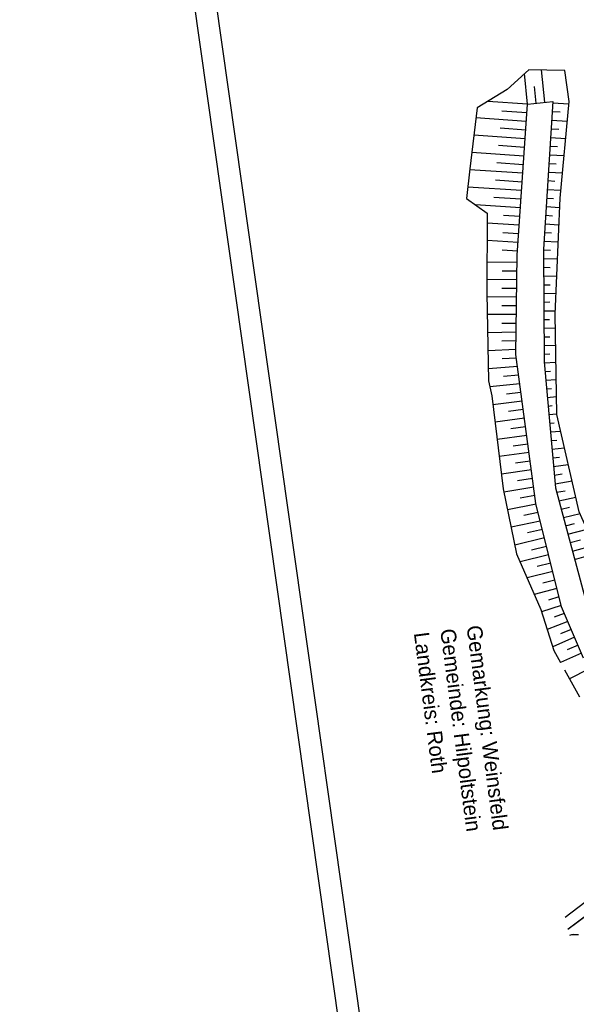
# Model space of a CAD drawing. Extents: x 446577 to 447216, y 443659 to 444842.
# Tile 127 of 177: x 446577 to 446706, y 444269 to 444495. Entities that reach past the tile are written whole.
import ezdxf

# ---------------------------------------------------------------- set-up
doc = ezdxf.new("R2010")
doc.units = 0
doc.header["$LTSCALE"] = 2
doc.header["$MEASUREMENT"] = 0
doc.linetypes.add('AUSGEZOGEN', pattern=[0])
doc.layers.get('0').update_dxf_attribs({"linetype": 'AUSGEZOGEN'})
for name, color, linetype in [('Bestand', 8, 'CONTINUOUS'), ('DB-Bestand', 8, 'CONTINUOUS'), ('FBRTOP', 250, 'AUSGEZOGEN'), ('MULDE', 250, 'AUSGEZOGEN'), ('Planeinteilung', 250, 'CONTINUOUS'), ('RAHMEN', 7, 'AUSGEZOGEN'), ('SCHRIFT', 7, 'AUSGEZOGEN')]:
    doc.layers.add(name, color=color, linetype=linetype)
doc.styles.add('UNIR-H', font='unir_h.shx', dxfattribs={"width": 0.8})

# ---------------------------------------------------------------- blocks, each defined once
blk = doc.blocks.new('1135420')
blk.add_line((0, 0), (1135, 0))
at = {"layer": 'RAHMEN'}
blk.add_line((25, 5), (950, 5), dxfattribs=at)

msp = doc.modelspace()

# ---------------------------------------------------------------- linework, layer by layer
at = {"layer": 'Bestand', "linetype": 'Continuous'}
for p, q in [((446698.25, 444476.44), (446697.51, 444483.91)), ((446694.27, 444476.04), (446693.57, 444483.05)), ((446696.26, 444476.24), (446695.88, 444480.09)), ((446694.27, 444476.04), (446685.13, 444476.66)), ((446694.14, 444474.05), (446688.39, 444474.43)), ((446699.99, 444474.35), (446701.82, 444474.24)), ((446700.12, 444476.35), (446703.83, 444476.11)), ((446694, 444472.05), (446682.41, 444472.83)), ((446699.87, 444472.36), (446703.46, 444472.13)), ((446693.87, 444470.05), (446688.02, 444470.45)), ((446699.74, 444470.36), (446701.51, 444470.25)), ((446693.73, 444468.06), (446681.92, 444468.86)), ((446699.61, 444468.37), (446703.09, 444468.14)), ((446693.6, 444466.06), (446687.64, 444466.47)), ((446699.48, 444466.37), (446701.19, 444466.26)), ((446693.46, 444464.07), (446681.44, 444464.88)), ((446699.36, 444464.37), (446702.71, 444464.16)), ((446693.2, 444460.08), (446680.96, 444460.9)), ((446693.33, 444462.07), (446687.26, 444462.48)), ((446699.23, 444462.38), (446700.88, 444462.27)), ((446693.06, 444458.08), (446686.9, 444458.5)), ((446698.97, 444458.39), (446700.56, 444458.28)), ((446699.1, 444460.38), (446702.34, 444460.18)), ((446692.93, 444456.09), (446680.51, 444456.92)), ((446698.85, 444456.39), (446701.97, 444456.19)), ((446692.79, 444454.09), (446686.54, 444454.51)), ((446698.72, 444454.39), (446700.26, 444454.3)), ((446692.66, 444452.1), (446682.32, 444452.79)), ((446698.59, 444452.4), (446701.71, 444452.2)), ((446692.52, 444450.1), (446688.77, 444450.35)), ((446698.47, 444450.4), (446700.04, 444450.31)), ((446692.39, 444448.1), (446685, 444448.6)), ((446698.34, 444448.41), (446701.54, 444448.24)), ((446692.12, 444444.11), (446684.99, 444444.59)), ((446692.25, 444446.11), (446688.62, 444446.35)), ((446698.21, 444446.41), (446699.83, 444446.34)), ((446691.98, 444442.12), (446688.48, 444442.35)), ((446697.97, 444442.42), (446699.63, 444442.37)), ((446698.08, 444444.41), (446701.37, 444444.29)), ((446697.98, 444440.42), (446701.2, 444440.35)), ((446697.99, 444438.42), (446699.55, 444438.4)), ((446698, 444436.42), (446701.03, 444436.4)), ((446698.01, 444434.42), (446699.48, 444434.42)), ((446691.79, 444431.51), (446684.95, 444431.61)), ((446698.02, 444432.42), (446700.87, 444432.43)), ((446691.76, 444429.51), (446688.37, 444429.55)), ((446698.03, 444430.42), (446699.41, 444430.43)), ((446691.73, 444427.51), (446685.03, 444427.51)), ((446698.04, 444428.42), (446700.69, 444428.43)), ((446691.7, 444425.51), (446688.39, 444425.47)), ((446698.05, 444426.42), (446699.37, 444426.43)), ((446698.06, 444424.42), (446700.71, 444424.44)), ((446691.68, 444423.51), (446685.11, 444423.34)), ((446698.07, 444422.42), (446699.41, 444422.44)), ((446691.65, 444421.51), (446688.4, 444421.38)), ((446698.08, 444420.42), (446700.78, 444420.5)), ((446691.62, 444419.51), (446685.19, 444419.17)), ((446691.71, 444417.52), (446688.47, 444417.31)), ((446698.09, 444418.42), (446699.45, 444418.47)), ((446691.98, 444415.54), (446685.27, 444415.01)), ((446698.12, 444416.42), (446700.84, 444416.55)), ((446692.25, 444413.56), (446688.78, 444413.24)), ((446698.3, 444414.43), (446699.59, 444414.5)), ((446692.52, 444411.57), (446685.62, 444410.85)), ((446698.48, 444412.44), (446700.91, 444412.6)), ((446692.79, 444409.59), (446689.42, 444409.2)), ((446698.66, 444410.44), (446699.8, 444410.53)), ((446698.84, 444408.45), (446700.97, 444408.64)), ((446693.05, 444407.61), (446686.32, 444406.73)), ((446699.02, 444406.46), (446700.01, 444406.55)), ((446693.32, 444405.63), (446689.94, 444405.17)), ((446699.2, 444404.47), (446701.04, 444404.63)), ((446693.59, 444403.65), (446686.81, 444402.73)), ((446693.86, 444401.66), (446690.46, 444401.21)), ((446699.38, 444402.48), (446700.42, 444402.57)), ((446694.12, 444399.68), (446687.31, 444398.76)), ((446699.56, 444400.48), (446701.92, 444400.7)), ((446694.39, 444397.7), (446690.97, 444397.24)), ((446699.74, 444398.49), (446701.05, 444398.62)), ((446694.66, 444395.72), (446687.8, 444394.79)), ((446699.92, 444396.5), (446702.82, 444396.82)), ((446700.1, 444394.51), (446701.68, 444394.71)), ((446694.93, 444393.74), (446691.49, 444393.27)), ((446700.28, 444392.52), (446703.7, 444393)), ((446695.19, 444391.75), (446688.3, 444390.75)), ((446700.45, 444390.52), (446702.3, 444390.81)), ((446695.46, 444389.77), (446692.01, 444389.23)), ((446700.63, 444388.53), (446704.57, 444389.21)), ((446695.73, 444387.79), (446688.87, 444386.64)), ((446696, 444385.81), (446692.64, 444385.21)), ((446701, 444386.57), (446703, 444386.95)), ((446696.29, 444383.83), (446689.7, 444382.57)), ((446701.52, 444384.64), (446705.44, 444385.43)), ((446696.76, 444381.89), (446693.44, 444381.21)), ((446702.03, 444382.71), (446703.96, 444383.13)), ((446702.55, 444380.78), (446706.41, 444381.67)), ((446697.24, 444379.95), (446690.53, 444378.51)), ((446703.07, 444378.85), (446705.14, 444379.36)), ((446697.72, 444378), (446694.33, 444377.24)), ((446703.59, 444376.91), (446708.02, 444378.08)), ((446698.2, 444376.06), (446691.36, 444374.43)), ((446704.11, 444374.98), (446706.47, 444375.62)), ((446704.63, 444373.05), (446709.66, 444374.4)), ((446699.16, 444372.18), (446692.57, 444370.56)), ((446698.68, 444374.12), (446695.23, 444373.27)), ((446699.64, 444370.24), (446696.51, 444369.47)), ((446705.14, 444371.12), (446707.82, 444371.84)), ((446700.11, 444368.3), (446694.19, 444366.83)), ((446700.59, 444366.35), (446697.79, 444365.66)), ((446701.07, 444364.41), (446695.83, 444363.04)), ((446701.55, 444362.47), (446699.13, 444361.75)), ((446702.03, 444360.53), (446697.51, 444359.04)), ((446702.77, 444358.67), (446700.47, 444357.83)), ((446703.56, 444356.84), (446698.83, 444354.94)), ((446704.35, 444355), (446701.92, 444353.95)), ((446705.14, 444353.16), (446700.1, 444350.99)), ((446706.73, 444349.49), (446701.92, 444347.34)), ((446705.93, 444351.33), (446703.43, 444350.25))]:
    msp.add_line(p, q, dxfattribs=at)
for points in [[(446720.21, 444350.84), (446706.21, 444382.11), (446701.04, 444404.51), (446700.66, 444427.61), (446701.8, 444454.39), (446703.88, 444476.63), (446702.91, 444483.81), (446694.57, 444483.96), (446689.6, 444479.39), (446682.69, 444475.17), (446680.98, 444461.08), (446680.21, 444454.27), (446685.02, 444450.91), (446684.93, 444432.44)], [(446691.92, 444441.19), (446694.27, 444476.04), (446700.14, 444476.63), (446697.97, 444442.63), (446698.1, 444416.65), (446700.72, 444387.63), (446707.56, 444362.11), (446711.04, 444352.01), (446713.68, 444349.02)], [(446707.22, 444348.34), (446702.11, 444360.2), (446696.24, 444384.03), (446691.61, 444418.33), (446691.92, 444441.19)], [(446684.93, 444432.44), (446685.33, 444412.27), (446686.06, 444408.81), (446688.72, 444387.4), (446691.78, 444372.38), (446697.34, 444359.56), (446700.38, 444350.15), (446701.92, 444347.33)]]:
    msp.add_lwpolyline(points, dxfattribs=at)
at = {"layer": 'DB-Bestand', "linetype": 'Continuous'}
for p, q in [((446691.9, 444439.51), (446685.06, 444439.61)), ((446691.84, 444435.51), (446685, 444435.61)), ((446691.87, 444437.51), (446688.45, 444437.56)), ((446691.81, 444433.51), (446688.39, 444433.56)), ((446702.81, 444345.7), (446706.24, 444339.45)), ((446708.31, 444345.82), (446703.96, 444343.62)), ((446725.88, 444302.7), (446703.63, 444285.9)), ((446702.94, 444288.67), (446713.29, 444296.53)), ((446703.62, 444285.93), (446717.55, 444296.37)), ((446704.85, 444284.66), (446705.12, 444284.67)), ((446705.12, 444284.67), (446705.43, 444284.66)), ((446705.43, 444284.66), (446705.43, 444284.66))]:
    msp.add_line(p, q, dxfattribs=at)
for centre, major_axis, start_param, end_param in [((446705.17, 444281.93), (-1.94, 1.94), -0.670899, -0.345883), ((446705.69, 444288.48), (-2.7, 2.7), 2.289261, 2.440834)]:
    msp.add_ellipse(centre, major_axis=major_axis, ratio=1, start_param=start_param, end_param=end_param, dxfattribs=at)
at = {"layer": 'FBRTOP', "color": 0, "const_width": 0.5}
msp.add_lwpolyline([(446833.76, 444484.97, -0.000083), (446837.96, 444455.18, -0.000176), (446839.93, 444441.17, -0.000011), (446846.01, 444397.88, 0.000067), (446846.97, 444391.05, 0.001727), (446849.89, 444370.76, 0.00123), (446854.16, 444342.3, 0.004209), (446857.4, 444322.22, 0.002979), (446862.39, 444293.91, 0.003153), (446866.57, 444271.78, 0.002691), (446871.77, 444245.9, 0.003085)], format="xyb", dxfattribs=at)
at = {"layer": 'MULDE'}
msp.add_lwpolyline([(446846.12, 444528.37, -0.003275), (446849.78, 444503.54, -0.000858), (446851.28, 444492.92, -0.000016), (446856.91, 444452.68, 0.000072), (446858.15, 444443.82, 0.000546), (446864.6, 444398.18, 0.00545), (446865.3, 444393.64, 0.003136), (446867.37, 444381.53, -0.001035), (446873.82, 444344.81, -0.000041), (446876.48, 444329.44, 0.000112), (446877.46, 444323.81, 0.000693), (446877.96, 444320.92, 0.000079), (446882.46, 444295.44, 0.001596), (446888.31, 444262.99, 0.003343)], format="xyb", dxfattribs=at)

# ---------------------------------------------------------------- block references
at = {"layer": 'Planeinteilung', "linetype": 'Continuous', "rotation": 278.0670990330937}
msp.add_blockref('1135420', (446577.28, 444782.92), dxfattribs=at)

# ---------------------------------------------------------------- texts
at = {"layer": 'SCHRIFT', "style": 'UNIR-H'}
for s, p in [('Landkreis: Roth', (446668.1, 444354.12)), ('Gemeinde: Hilpoltstein', (446674.17, 444354.91)), ('Gemarkung: Weinsfeld', (446680.24, 444355.7))]:
    msp.add_text(s, height=3.5, rotation=277.4163, dxfattribs=at).set_placement(p)

doc.saveas('drawing.dxf')
